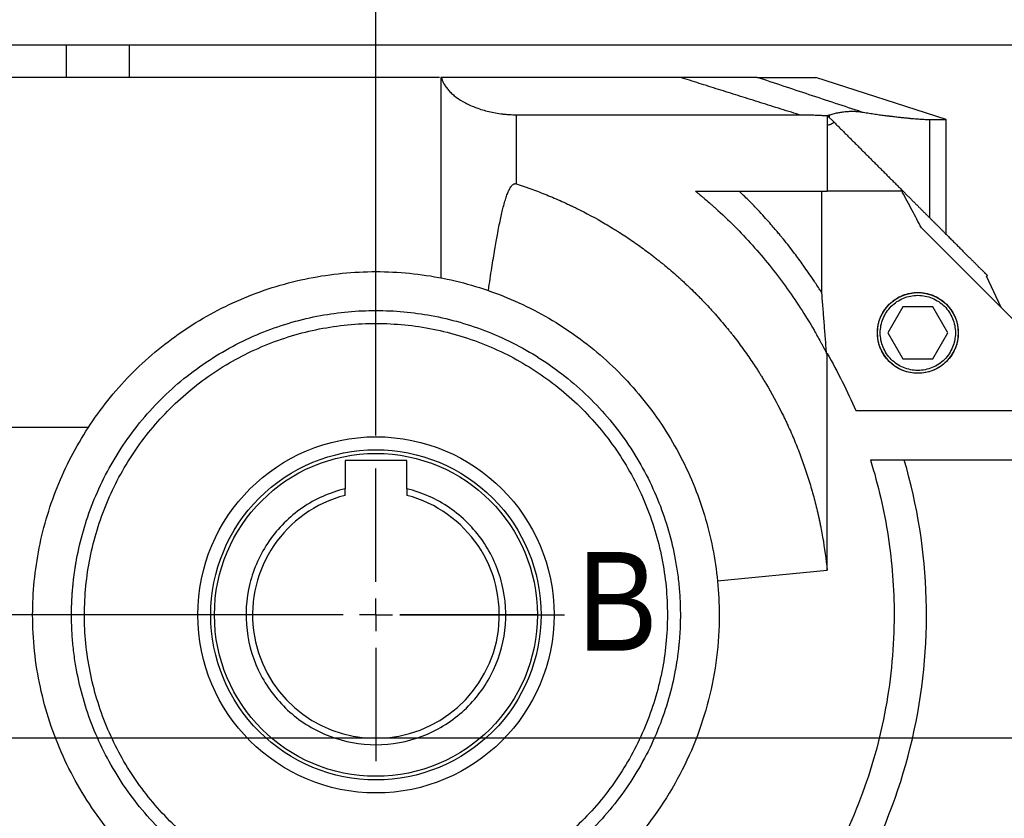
# Model space of a CAD drawing. Header units: inches. Extents: x 0 to 68, y 0 to 44.
# Tile 23 of 27: x 32.4 to 38.3, y 33 to 37.8. Entities that reach past the tile are written whole.
import ezdxf

# ---------------------------------------------------------------- set-up
doc = ezdxf.new("R2010")
doc.units = ezdxf.units.IN
doc.header["$LTSCALE"] = 4
doc.header["$MEASUREMENT"] = 0
doc.linetypes.add('SLD-Center', pattern=[0.75, 0.6, -0.05, 0.05, -0.05])
doc.linetypes.add('SLD-Solid', pattern=[0])
doc.layers.add('CENTER', color=40, linetype='SLD-Center')
doc.layers.add('DIMENSIONS', color=140, linetype='SLD-Solid', lineweight=25)
doc.layers.add('TEXT', color=140, linetype='SLD-Solid', lineweight=25)
doc.styles.add('SLDTEXTSTYLE0', font='GOTHIC.TTF', dxfattribs={"width": 0.913})
doc.styles.get("Standard").update_dxf_attribs({"font": 'GOTHIC.TTF'})
doc.dimstyles.new('SLDDIMSTYLE0', dxfattribs={"dimtxt": 0.6, "dimasz": 0.72, "dimexe": 0, "dimexo": 0.0625, "dimgap": 0.15, "dimtad": 0, "dimtih": 1, "dimtoh": 1, "dimrnd": 1e-09, "dimzin": 12, "dimdsep": 46, "dimtxsty": 'SLDTEXTSTYLE0', "dimsah": 1, "dimcen": 0.09, "dimadec": 0, "dimazin": 3, "dimtfac": 1, "dimtofl": 0, "dimtmove": 0, "dimatfit": 3, "dimfxl": 0, "dimfrac": 2, "dimtolj": 1, "dimtzin": 12, "dimarcsym": 0})
doc.dimstyles.new('SLDDIMSTYLE3', dxfattribs={"dimtxt": 0.6, "dimasz": 0.72, "dimexe": 0, "dimexo": 0.0625, "dimgap": 0.15, "dimtad": 0, "dimtih": 1, "dimtoh": 1, "dimrnd": 1e-09, "dimdsep": 46, "dimtxsty": 'SLDTEXTSTYLE0', "dimsah": 1, "dimcen": 0.09, "dimadec": 0, "dimazin": 2, "dimtfac": 1, "dimtmove": 0, "dimatfit": 0, "dimfxl": 0, "dimfrac": 2, "dimtolj": 1, "dimtzin": 12, "dimarcsym": 0})
doc.dimstyles.new('SLDDIMSTYLE5', dxfattribs={"dimtxt": 0.18, "dimasz": 0.72, "dimexe": 0, "dimexo": 0.0625, "dimgap": 0, "dimtad": 0, "dimtih": 1, "dimtoh": 1, "dimdec": 0, "dimrnd": 1e-09, "dimzin": 0, "dimdsep": 46, "dimtxsty": 'Standard', "dimblk1": 'NONE', "dimblk2": 'NONE', "dimsah": 1, "dimcen": 0.09, "dimadec": 0, "dimazin": 0, "dimtfac": 0.72, "dimtdec": 0, "dimtofl": 0, "dimtmove": 0, "dimatfit": 3, "dimldrblk": 'NONE', "dimfxl": 0, "dimfrac": 2, "dimtolj": 1, "dimtzin": 0, "dimarcsym": 0})

# ---------------------------------------------------------------- blocks, each defined once
blk = doc.blocks.new('_D_8')
at = {"layer": 'DIMENSIONS'}
for p, q in [((34.5171, 35.2988), (34.5171, 40.034)), ((44.8321, 38.1592), (44.8321, 40.034)), ((34.5171, 39.534), (37.968, 39.534)), ((38.6771, 39.5294), (38.4943, 39.5294)), ((38.4943, 39.5294), (38.4943, 38.5769)), ((40.6721, 39.5294), (40.8549, 39.5294)), ((40.8549, 39.5294), (40.8549, 38.5769)), ((44.8321, 39.534), (41.3812, 39.534)), ((38.4943, 38.5769), (38.6771, 38.5769)), ((40.8549, 38.5769), (40.6721, 38.5769))]:
    blk.add_line(p, q, dxfattribs=at)
for points in [[(34.5171, 39.534), (35.2371, 39.334), (35.2371, 39.734)], [(44.8321, 39.534), (44.1121, 39.734), (44.1121, 39.334)]]:
    blk.add_solid(points, dxfattribs=at)
at = {"layer": 'DIMENSIONS', "char_height": 0.6, "attachment_point": 1, "style": 'SLDTEXTSTYLE0'}
for s, insert in [('10.31', (38.6771, 40.4177)), ('262.0', (38.6771, 39.3433))]:
    blk.add_mtext(s, dxfattribs=dict(at, insert=insert))
blk = doc.blocks.new('_D_9')
at = {"layer": 'DIMENSIONS'}
for p, q in [((30.9738, 37.4803), (30.9738, 40.034)), ((31.9187, 37.6771), (31.9187, 40.034)), ((26.7334, 39.5294), (26.5505, 39.5294)), ((26.5505, 39.5294), (26.5505, 38.5769)), ((28.285, 39.5294), (28.4678, 39.5294)), ((28.4678, 39.5294), (28.4678, 38.5769)), ((30.9738, 39.534), (28.9941, 39.534)), ((31.9187, 39.534), (33.4187, 39.534)), ((26.5505, 38.5769), (26.7334, 38.5769)), ((28.4678, 38.5769), (28.285, 38.5769))]:
    blk.add_line(p, q, dxfattribs=at)
for points in [[(30.9738, 39.534), (30.2538, 39.734), (30.2538, 39.334)], [(31.9187, 39.534), (32.6387, 39.334), (32.6387, 39.734)]]:
    blk.add_solid(points, dxfattribs=at)
at = {"layer": 'DIMENSIONS', "char_height": 0.6, "attachment_point": 1, "style": 'SLDTEXTSTYLE0'}
for s, insert in [('0.94', (26.7334, 40.4177)), ('24.0', (26.7334, 39.3433))]:
    blk.add_mtext(s, dxfattribs=dict(at, insert=insert))
blk = doc.blocks.new('_D_10')
at = {"layer": 'DIMENSIONS'}
for p, q in [((25.8947, 36.2145), (25.7119, 36.2145)), ((25.7119, 36.2145), (25.7119, 35.262)), ((27.4464, 36.2145), (27.6292, 36.2145)), ((27.6292, 36.2145), (27.6292, 35.262)), ((28.399, 36.2191), (29.399, 36.2191)), ((29.399, 36.2191), (29.399, 34.2094)), ((25.7119, 35.262), (25.8947, 35.262)), ((27.6292, 35.262), (27.4464, 35.262)), ((33.4277, 34.2094), (28.899, 34.2094)), ((43.0809, 33.4592), (28.899, 33.4592)), ((29.399, 33.4592), (29.399, 31.9592))]:
    blk.add_line(p, q, dxfattribs=at)
for points in [[(29.399, 34.2094), (29.599, 34.9294), (29.199, 34.9294)], [(29.399, 33.4592), (29.199, 32.7392), (29.599, 32.7392)]]:
    blk.add_solid(points, dxfattribs=at)
at = {"layer": 'DIMENSIONS', "char_height": 0.6, "attachment_point": 1, "style": 'SLDTEXTSTYLE0'}
for s, insert in [('0.75', (25.8947, 37.1028)), ('19.1', (25.8947, 36.0284))]:
    blk.add_mtext(s, dxfattribs=dict(at, insert=insert))
blk = doc.blocks.new('_D_11')
at = {"layer": 'DIMENSIONS'}
for p, q in [((34.3171, 34.2094), (27.0092, 34.2094)), ((27.5092, 34.2094), (27.5092, 32.5324)), ((26.5117, 31.4489), (26.3289, 31.4489)), ((26.3289, 31.4489), (26.3289, 30.4964)), ((28.5067, 31.4489), (28.6895, 31.4489)), ((28.6895, 31.4489), (28.6895, 30.4964)), ((26.3289, 30.4964), (26.5117, 30.4964)), ((28.6895, 30.4964), (28.5067, 30.4964)), ((27.5092, 28.6976), (27.5092, 30.3745)), ((32.1518, 28.6976), (27.0092, 28.6976))]:
    blk.add_line(p, q, dxfattribs=at)
for points in [[(27.5092, 34.2094), (27.3092, 33.4894), (27.7092, 33.4894)], [(27.5092, 28.6976), (27.7092, 29.4176), (27.3092, 29.4176)]]:
    blk.add_solid(points, dxfattribs=at)
at = {"layer": 'DIMENSIONS', "char_height": 0.6, "attachment_point": 1, "style": 'SLDTEXTSTYLE0'}
for s, insert in [('5.51', (26.7334, 32.3372)), ('140.0', (26.5117, 31.2628))]:
    blk.add_mtext(s, dxfattribs=dict(at, insert=insert))
blk = doc.blocks.new('_D_17')
at = {"layer": 'DIMENSIONS'}
for p, q in [((30.9738, 37.4803), (30.9738, 42.8687)), ((44.8321, 38.1592), (44.8321, 42.8687)), ((30.9738, 42.3687), (36.1964, 42.3687)), ((36.9054, 42.3641), (36.7226, 42.3641)), ((36.7226, 42.3641), (36.7226, 41.4116)), ((38.9004, 42.3641), (39.0833, 42.3641)), ((39.0833, 42.3641), (39.0833, 41.4116)), ((44.8321, 42.3687), (39.6095, 42.3687)), ((36.7226, 41.4116), (36.9054, 41.4116)), ((39.0833, 41.4116), (38.9004, 41.4116))]:
    blk.add_line(p, q, dxfattribs=at)
for points in [[(30.9738, 42.3687), (31.6938, 42.1687), (31.6938, 42.5687)], [(44.8321, 42.3687), (44.1121, 42.5687), (44.1121, 42.1687)]]:
    blk.add_solid(points, dxfattribs=at)
at = {"layer": 'DIMENSIONS', "char_height": 0.6, "attachment_point": 1, "style": 'SLDTEXTSTYLE0'}
for s, insert in [('13.86', (36.9054, 43.2524)), ('352.0', (36.9054, 42.178))]:
    blk.add_mtext(s, dxfattribs=dict(at, insert=insert))
blk = doc.blocks.new('SW_CENTERMARKSYMBOL_4')
at = {"layer": 'CENTER', "color": 0}
for p, q in [((0, 0.2), (0, 0.8894)), ((0, 0), (0, 0.1)), ((-0.2, 0), (-0.8894, 0)), ((0, 0), (-0.1, 0)), ((0, 0), (0, -0.1)), ((0, 0), (0.1, 0)), ((0.2, 0), (0.8894, 0)), ((0, -0.2), (0, -0.8894))]:
    blk.add_line(p, q, dxfattribs=at)
blk = doc.blocks.new('_NONE')

msp = doc.modelspace()

# ---------------------------------------------------------------- linework, layer by layer
for p, q in [((32.0206, 37.674), (32.6371, 37.674)), ((32.5801, 37.674), (32.5801, 37.674)), ((32.6371, 37.4771), (32.6371, 37.674)), ((33.0183, 37.4771), (33.0183, 37.674)), ((33.0183, 37.674), (38.9334, 37.674)), ((34.9044, 37.4771), (32.2091, 37.4771)), ((34.9108, 37.4771), (34.9108, 36.2585)), ((37.983, 37.2213), (37.1912, 37.4771)), ((35.3705, 36.8299), (35.3705, 37.2498)), ((37.2596, 37.2443), (37.2596, 37.1863)), ((37.2596, 37.2443), (37.2624, 37.2436)), ((37.2624, 37.2436), (37.3021, 37.204)), ((37.2714, 37.2482), (37.2714, 37.2347)), ((37.2596, 37.1863), (37.2596, 36.785)), ((37.8814, 37.2213), (37.8814, 36.6247)), ((37.983, 36.5231), (37.983, 37.2213)), ((37.2277, 36.1656), (37.2277, 36.785)), ((37.721, 36.785), (37.716, 36.78)), ((38.9435, 35.4511), (37.8328, 36.5618)), ((38.2285, 36.2675), (38.2335, 36.2725)), ((38.3173, 36.0774), (38.2285, 36.2675)), ((37.72, 36.0811), (37.6291, 35.9236)), ((37.9019, 36.0811), (37.72, 36.0811)), ((37.9928, 35.9236), (37.9019, 36.0811)), ((37.6291, 35.9236), (37.72, 35.7661)), ((37.9019, 35.7661), (37.9928, 35.9236)), ((37.2562, 35.7996), (37.2563, 35.7983)), ((37.2596, 34.4815), (37.2596, 35.7983)), ((37.72, 35.7661), (37.9019, 35.7661)), ((37.4332, 35.4511), (38.9435, 35.4511)), ((31.9187, 35.3511), (32.7706, 35.3511)), ((34.7046, 35.1469), (34.3296, 35.1469)), ((34.3296, 35.1469), (34.3296, 34.9762)), ((34.7046, 34.9762), (34.7046, 35.1469)), ((38.924, 35.1498), (37.5231, 35.1498)), ((34.3296, 34.9356), (34.3296, 34.9762)), ((34.7046, 34.9762), (34.7046, 34.9356)), ((36.5935, 34.4154), (37.2596, 34.4815))]:
    msp.add_line(p, q)
for centre, radius in [((37.8109, 35.9236), 0.2453), ((34.5171, 34.2094), 1.0827)]:
    msp.add_circle(centre, radius)
msp.add_arc((34.5171, 34.2094), 0.75, 104.47751, 75.52249)
for points, knots in [([(32.6371, 37.674), (32.6382, 37.674), (32.6403, 37.674), (32.644, 37.674), (32.648, 37.674), (32.6524, 37.674), (32.6597, 37.674), (32.6708, 37.674), (32.6873, 37.674), (32.7063, 37.674), (32.7349, 37.674), (32.7761, 37.674), (32.8232, 37.674), (32.8632, 37.674), (32.8939, 37.674), (32.9252, 37.674), (32.9529, 37.674), (32.9772, 37.674), (32.9977, 37.674), (33.0114, 37.674), (33.0183, 37.674)], [0, 0, 0, 0, 0.0238329, 0.0476339, 0.0714265, 0.095234, 0.11908, 0.181074, 0.243108, 0.3068784, 0.3706884, 0.5000043, 0.6293201, 0.6930905, 0.7569005, 0.8188945, 0.8809285, 0.920628, 0.9602823, 1, 1, 1, 1]), ([(34.9148, 37.4771), (34.9154, 37.4748), (34.9166, 37.4701), (34.919, 37.4631), (34.9216, 37.4561), (34.9246, 37.4491), (34.928, 37.4421), (34.9343, 37.4306), (34.9448, 37.4146), (34.9615, 37.3945), (34.9816, 37.3749), (35.0125, 37.3498), (35.0589, 37.3207), (35.1149, 37.2959), (35.1643, 37.2794), (35.2034, 37.2689), (35.244, 37.2605), (35.279, 37.2554), (35.3071, 37.2525), (35.3284, 37.251), (35.3495, 37.25), (35.3635, 37.2499), (35.3705, 37.2498)], [0, 0, 0, 0, 0.0208007, 0.0415847, 0.0623668, 0.0831623, 0.1039864, 0.1248544, 0.187011, 0.2490113, 0.3119606, 0.3744785, 0.4987324, 0.6241371, 0.6867944, 0.7487095, 0.8117998, 0.8743073, 0.9058802, 0.9372834, 0.9686215, 1, 1, 1, 1]), ([(36.3664, 37.4771), (36.2482, 37.4771), (36.1293, 37.4771), (35.8899, 37.4771), (35.7695, 37.4771), (35.5272, 37.4771), (35.4051, 37.4771), (35.1603, 37.4771), (35.0377, 37.4771), (34.9148, 37.4771)], [0, 0, 0, 0, 0.25, 0.25, 0.5, 0.5, 0.75, 0.75, 1, 1, 1, 1]), ([(37.0897, 37.2498), (37.0686, 37.2564), (37.0267, 37.2695), (36.9641, 37.289), (36.9021, 37.3084), (36.8406, 37.3277), (36.7795, 37.3469), (36.719, 37.3659), (36.659, 37.3848), (36.5995, 37.4035), (36.5405, 37.4221), (36.482, 37.4406), (36.424, 37.4589), (36.3855, 37.471), (36.3664, 37.4771)], [0, 0, 0, 0, 0.086599, 0.172591, 0.257981, 0.342773, 0.426971, 0.510577, 0.593595, 0.676028, 0.757881, 0.839164, 0.919873, 1, 1, 1, 1]), ([(36.8347, 37.4771), (36.8336, 37.4771), (36.8313, 37.4771), (36.8274, 37.4771), (36.8231, 37.4771), (36.8184, 37.4771), (36.8133, 37.4771), (36.8077, 37.4771), (36.8017, 37.4771), (36.7953, 37.4771), (36.7885, 37.4771), (36.7812, 37.4771), (36.7735, 37.4771), (36.7654, 37.4771), (36.7568, 37.4771), (36.7478, 37.4771), (36.7384, 37.4771), (36.7286, 37.4771), (36.7183, 37.4771), (36.7075, 37.4771), (36.6964, 37.4771), (36.6847, 37.4771), (36.6727, 37.4771), (36.6602, 37.4771), (36.6424, 37.4771), (36.6188, 37.4771), (36.5884, 37.4771), (36.5562, 37.4771), (36.522, 37.4771), (36.4859, 37.4771), (36.4479, 37.4771), (36.4079, 37.4771), (36.3804, 37.4771), (36.3664, 37.4771)], [0, 0, 0, 0, 0.019766, 0.039585, 0.059478, 0.079469, 0.099577, 0.119823, 0.14023, 0.160817, 0.181605, 0.202613, 0.223861, 0.245367, 0.267151, 0.289229, 0.311619, 0.334338, 0.357402, 0.380827, 0.404627, 0.428817, 0.453411, 0.478422, 0.503864, 0.558288, 0.614706, 0.673215, 0.733904, 0.796855, 0.862142, 0.929836, 1, 1, 1, 1]), ([(37.4702, 37.2662), (37.4169, 37.2838), (37.3636, 37.3013), (37.2572, 37.3364), (37.2042, 37.354), (37.0452, 37.4067), (36.9397, 37.4419), (36.8347, 37.4771)], [0, 0, 0, 0, 0.25, 0.25, 0.5, 0.5, 1, 1, 1, 1]), ([(36.8347, 37.4771), (36.8541, 37.4771), (36.8848, 37.4771), (36.9234, 37.4771), (36.9479, 37.4771), (36.9661, 37.4771), (36.984, 37.4771), (37.0135, 37.4771), (37.0685, 37.4771), (37.1221, 37.4771), (37.1597, 37.4771), (37.1786, 37.4771), (37.187, 37.4771), (37.1912, 37.4771)], [0, 0, 0, 0, 0.125003, 0.198554, 0.250007, 0.286143, 0.321437, 0.37501, 0.500011, 0.749995, 0.874996, 0.937498, 1, 1, 1, 1]), ([(35.3705, 37.2498), (35.5179, 37.2498), (35.6647, 37.2498), (35.956, 37.2498), (36.1006, 37.2498), (36.3878, 37.2498), (36.5304, 37.2498), (36.8124, 37.2498), (36.9519, 37.2498), (37.0897, 37.2498)], [0, 0, 0, 0, 0.25, 0.25, 0.5, 0.5, 0.75, 0.75, 1, 1, 1, 1]), ([(37.0897, 37.2498), (37.0987, 37.2498), (37.1169, 37.2497), (37.1445, 37.2493), (37.1726, 37.2485), (37.2012, 37.2475), (37.2302, 37.2461), (37.2497, 37.2449), (37.2596, 37.2443)], [0, 0, 0, 0, 0.158852, 0.320715, 0.48579, 0.65405, 0.825465, 1, 1, 1, 1]), ([(37.2714, 37.2482), (37.2756, 37.2495), (37.2841, 37.2521), (37.2971, 37.2556), (37.3104, 37.2589), (37.328, 37.2627), (37.3452, 37.2657), (37.362, 37.268), (37.3802, 37.2699), (37.4027, 37.2711), (37.4283, 37.2708), (37.4504, 37.2692), (37.4639, 37.2672), (37.4702, 37.2662)], [0, 0, 0, 0, 0.059377, 0.12095, 0.184702, 0.250615, 0.375384, 0.437723, 0.500008, 0.647487, 0.77993, 0.897405, 1, 1, 1, 1]), ([(37.4702, 37.2662), (37.4764, 37.2652), (37.4887, 37.2632), (37.5068, 37.2604), (37.5246, 37.2576), (37.5421, 37.255), (37.5592, 37.2525), (37.576, 37.2501), (37.5925, 37.2479), (37.6082, 37.2458), (37.622, 37.244), (37.6322, 37.2428), (37.6426, 37.2415), (37.6544, 37.2401), (37.674, 37.2377), (37.6973, 37.235), (37.723, 37.2323), (37.7462, 37.2299), (37.7675, 37.2278), (37.7876, 37.2261), (37.8064, 37.2246), (37.8239, 37.2234), (37.8403, 37.2224), (37.8553, 37.2218), (37.8691, 37.2213), (37.8773, 37.2213), (37.8814, 37.2213)], [0, 0, 0, 0, 0.031003, 0.062012, 0.093021, 0.124085, 0.155267, 0.186428, 0.217623, 0.248885, 0.278228, 0.299371, 0.311012, 0.341953, 0.373161, 0.436092, 0.497638, 0.553449, 0.609207, 0.664982, 0.720794, 0.776607, 0.832429, 0.888267, 0.944126, 1, 1, 1, 1]), ([(37.3021, 37.204), (37.2966, 37.1985), (37.2899, 37.194), (37.2752, 37.1879), (37.2672, 37.1863), (37.2596, 37.1863)], [0, 0, 0, 0, 0.5, 0.5, 1, 1, 1, 1]), ([(37.3021, 37.204), (37.3096, 37.1965), (37.3245, 37.1815), (37.347, 37.1591), (37.3693, 37.1367), (37.3917, 37.1144), (37.4139, 37.0921), (37.4362, 37.0699), (37.4584, 37.0477), (37.4805, 37.0255), (37.5026, 37.0034), (37.5247, 36.9814), (37.5467, 36.9594), (37.5686, 36.9374), (37.5905, 36.9155), (37.6124, 36.8936), (37.6342, 36.8718), (37.656, 36.85), (37.6777, 36.8283), (37.6994, 36.8066), (37.7138, 36.7922), (37.721, 36.785)], [0, 0, 0, 0, 0.053041, 0.105989, 0.158851, 0.211636, 0.264353, 0.317009, 0.369615, 0.422177, 0.474706, 0.527208, 0.579694, 0.632171, 0.684649, 0.737135, 0.789639, 0.842168, 0.894733, 0.94734, 1, 1, 1, 1]), ([(37.8814, 37.2213), (37.9028, 37.2213), (37.922, 37.2213), (37.9432, 37.2213), (37.9472, 37.2213), (37.9552, 37.2213), (37.959, 37.2213), (37.9663, 37.2213), (37.9716, 37.2213), (37.9766, 37.2213), (37.9799, 37.2213), (37.9815, 37.2213), (37.983, 37.2213)], [0, 0, 0, 0, 0.5, 0.5, 0.625, 0.625, 0.75, 0.75, 0.875, 0.9375, 0.9375, 1, 1, 1, 1]), ([(35.2003, 36.181), (35.2039, 36.2049), (35.2108, 36.2508), (35.221, 36.3165), (35.2306, 36.3761), (35.2394, 36.4296), (35.2475, 36.4771), (35.2558, 36.5231), (35.2644, 36.568), (35.2734, 36.6123), (35.2823, 36.652), (35.2913, 36.6891), (35.3006, 36.7232), (35.3104, 36.7541), (35.3201, 36.7796), (35.3289, 36.7983), (35.3368, 36.8112), (35.3433, 36.8197), (35.35, 36.8259), (35.3568, 36.8298), (35.3638, 36.8314), (35.3683, 36.8304), (35.3705, 36.8299)], [0, 0, 0, 0, 0.105481, 0.202074, 0.289782, 0.368605, 0.438546, 0.499608, 0.571976, 0.63769, 0.696764, 0.749219, 0.803831, 0.850824, 0.89031, 0.922479, 0.940669, 0.95611, 0.969107, 0.980168, 0.990103, 1, 1, 1, 1]), ([(35.3705, 36.8299), (35.3865, 36.8246), (35.4026, 36.8192), (35.4226, 36.8123), (35.4265, 36.8109), (35.4339, 36.8083), (35.4376, 36.807), (35.4489, 36.803), (35.4867, 36.7894), (35.5248, 36.7747), (35.586, 36.7498), (35.6168, 36.7366), (35.6631, 36.7158), (35.6825, 36.7069), (35.7018, 36.6977), (35.7077, 36.6949), (35.7096, 36.6939), (35.7134, 36.6921), (35.7152, 36.6913), (35.7204, 36.6887), (35.7237, 36.6871), (35.7307, 36.6837), (35.7906, 36.6543), (35.8523, 36.6213), (35.9262, 36.5779), (35.9485, 36.5645), (35.9728, 36.5495), (35.9822, 36.5436), (35.9859, 36.5413), (35.9877, 36.5402), (35.9908, 36.5382), (35.9924, 36.5372), (35.9957, 36.5351), (36.024, 36.5171), (36.0529, 36.4979), (36.0877, 36.474), (36.0982, 36.4667), (36.1088, 36.4592), (36.1132, 36.4561), (36.1141, 36.4554), (36.1158, 36.4542), (36.1166, 36.4537), (36.1188, 36.4521), (36.1202, 36.4511), (36.1341, 36.4411), (36.1468, 36.4319), (36.1726, 36.4127), (36.1858, 36.4028), (36.206, 36.3872), (36.2161, 36.3793), (36.2282, 36.3698), (36.2342, 36.365), (36.2368, 36.3629), (36.2386, 36.3615), (36.2392, 36.361), (36.2409, 36.3596), (36.2423, 36.3585), (36.245, 36.3564), (36.249, 36.3531), (36.2587, 36.3453), (36.2673, 36.3382), (36.2852, 36.3235), (36.2977, 36.3129), (36.3241, 36.2903), (36.3387, 36.2775), (36.3543, 36.2636), (36.3554, 36.2626), (36.3559, 36.2622), (36.3561, 36.262), (36.3566, 36.2616), (36.3565, 36.2616), (36.3567, 36.2615), (36.3569, 36.2613), (36.3572, 36.261), (36.3577, 36.2606), (36.3596, 36.2588), (36.3619, 36.2568), (36.3683, 36.251), (36.3738, 36.246), (36.3872, 36.2338), (36.397, 36.2246), (36.4087, 36.2136), (36.4123, 36.2102), (36.4136, 36.209), (36.4155, 36.2072), (36.4162, 36.2065), (36.4179, 36.2049), (36.4188, 36.204), (36.4206, 36.2023), (36.4232, 36.1998), (36.4258, 36.1974), (36.4409, 36.1828), (36.4525, 36.1715), (36.4635, 36.1605), (36.4653, 36.1587), (36.4673, 36.1566), (36.4682, 36.1558), (36.4687, 36.1552), (36.469, 36.1549), (36.4701, 36.1538), (36.4711, 36.1529), (36.4729, 36.151), (36.4737, 36.1502), (36.4762, 36.1477), (36.4844, 36.1394), (36.5051, 36.1181), (36.5228, 36.0996), (36.5449, 36.0757), (36.558, 36.0615), (36.5713, 36.0466), (36.5748, 36.0426), (36.5772, 36.04), (36.5787, 36.0383), (36.5834, 36.033), (36.5862, 36.0298), (36.592, 36.0232), (36.6178, 35.9936), (36.6416, 35.9651), (36.6662, 35.9346), (36.671, 35.9286), (36.6764, 35.9219), (36.677, 35.9212), (36.6783, 35.9195), (36.679, 35.9186), (36.6811, 35.9159), (36.6826, 35.914), (36.6867, 35.9088), (36.7004, 35.8912), (36.7137, 35.8738), (36.7447, 35.8323), (36.7643, 35.805), (36.8015, 35.7514), (36.8235, 35.7183), (36.846, 35.6829), (36.852, 35.6733), (36.855, 35.6686), (36.856, 35.667), (36.8582, 35.6634), (36.8595, 35.6614), (36.863, 35.6557), (36.8653, 35.6521), (36.8698, 35.6446), (36.8766, 35.6335), (36.8832, 35.6224), (36.9226, 35.556), (36.9543, 35.4976), (36.9901, 35.4259), (36.997, 35.4116), (37.0055, 35.3939), (37.0072, 35.3904), (37.0109, 35.3825), (37.0128, 35.3784), (37.0183, 35.3666), (37.0219, 35.3588), (37.0397, 35.3197), (37.0532, 35.2886), (37.0787, 35.2264), (37.0908, 35.1955), (37.1079, 35.1493), (37.1148, 35.1301), (37.1214, 35.1109), (37.124, 35.1033), (37.1253, 35.0995), (37.1293, 35.0878), (37.1321, 35.0795), (37.1375, 35.0631), (37.1401, 35.055), (37.1452, 35.0389), (37.1528, 35.0147), (37.1601, 34.9905), (37.174, 34.9422), (37.1827, 34.91), (37.1947, 34.8619), (37.2005, 34.8379), (37.2059, 34.8139), (37.2086, 34.802), (37.2094, 34.798), (37.2112, 34.79), (37.2121, 34.7858), (37.2147, 34.7733), (37.2165, 34.7647), (37.2199, 34.748), (37.2248, 34.723), (37.2294, 34.6979), (37.2439, 34.6145), (37.253, 34.5479), (37.2596, 34.4815)], [0, 0, 0, 0, 0.015625, 0.015625, 0.019531, 0.019531, 0.023438, 0.023438, 0.03125, 0.0625, 0.0625, 0.09375, 0.09375, 0.109375, 0.113281, 0.113281, 0.115234, 0.115234, 0.117188, 0.117188, 0.121094, 0.121094, 0.125, 0.1875, 0.1875, 0.203125, 0.210938, 0.212891, 0.212891, 0.214844, 0.214844, 0.216797, 0.216797, 0.21875, 0.25, 0.25, 0.257813, 0.261719, 0.261719, 0.262695, 0.262695, 0.263672, 0.263672, 0.265625, 0.265625, 0.28125, 0.28125, 0.296875, 0.296875, 0.304688, 0.308594, 0.310547, 0.311523, 0.311523, 0.3125, 0.3125, 0.314453, 0.314453, 0.316406, 0.320313, 0.328125, 0.328125, 0.34375, 0.34375, 0.359375, 0.360352, 0.360596, 0.360596, 0.36084, 0.36084, 0.361328, 0.361328, 0.361816, 0.361816, 0.362305, 0.363281, 0.367188, 0.367188, 0.375, 0.375, 0.382813, 0.384766, 0.384766, 0.385742, 0.385742, 0.386719, 0.386719, 0.387695, 0.387695, 0.388672, 0.390625, 0.390625, 0.40625, 0.40625, 0.408203, 0.40918, 0.409668, 0.409668, 0.410156, 0.410156, 0.411133, 0.411133, 0.412109, 0.412109, 0.414063, 0.421875, 0.4375, 0.4375, 0.453125, 0.457031, 0.458984, 0.458984, 0.460938, 0.460938, 0.464844, 0.464844, 0.46875, 0.5, 0.5, 0.507813, 0.507813, 0.508789, 0.508789, 0.509766, 0.509766, 0.511719, 0.511719, 0.515625, 0.53125, 0.53125, 0.5625, 0.5625, 0.59375, 0.601563, 0.605469, 0.605469, 0.607422, 0.607422, 0.609375, 0.609375, 0.613281, 0.613281, 0.617188, 0.625, 0.625, 0.6875, 0.6875, 0.703125, 0.703125, 0.707031, 0.707031, 0.710938, 0.710938, 0.71875, 0.71875, 0.75, 0.75, 0.78125, 0.78125, 0.796875, 0.800781, 0.800781, 0.804688, 0.804688, 0.8125, 0.8125, 0.820313, 0.820313, 0.828125, 0.84375, 0.84375, 0.875, 0.875, 0.890625, 0.898438, 0.898438, 0.902344, 0.902344, 0.90625, 0.90625, 0.914063, 0.914063, 0.921875, 0.9375, 0.9375, 1, 1, 1, 1]), ([(36.4597, 36.785), (36.4777, 36.785), (36.5138, 36.785), (36.5677, 36.785), (36.6215, 36.785), (36.6752, 36.785), (36.7288, 36.785), (36.7824, 36.785), (36.8358, 36.785), (36.8891, 36.785), (36.9423, 36.785), (36.9955, 36.785), (37.0485, 36.785), (37.1014, 36.785), (37.1542, 36.785), (37.207, 36.785), (37.242, 36.785), (37.2596, 36.785)], [0, 0, 0, 0, 0.066331, 0.132696, 0.199098, 0.265539, 0.332024, 0.398556, 0.465138, 0.531774, 0.598466, 0.665219, 0.732035, 0.798918, 0.865871, 0.932897, 1, 1, 1, 1]), ([(36.4597, 36.785), (36.4666, 36.7795), (36.4725, 36.7746), (36.4802, 36.7683), (36.4826, 36.7663), (36.4858, 36.7637), (36.4868, 36.7629), (36.4883, 36.7617), (36.4887, 36.7613), (36.4894, 36.7607), (36.4897, 36.7605), (36.49, 36.7602), (36.4901, 36.7602), (36.4903, 36.76), (36.4904, 36.7599), (36.4954, 36.7558), (36.5003, 36.7516), (36.5079, 36.7452), (36.5105, 36.7431), (36.5144, 36.7398), (36.5157, 36.7386), (36.5183, 36.7364), (36.5197, 36.7352), (36.5312, 36.7255), (36.5412, 36.7168), (36.5562, 36.7036), (36.5612, 36.6992), (36.571, 36.6905), (36.5759, 36.6861), (36.6203, 36.6461), (36.6587, 36.6096), (36.7713, 36.4968), (36.8422, 36.4177), (36.9424, 36.2935), (36.9746, 36.2512), (37.0371, 36.165), (37.0673, 36.1209), (37.1253, 36.0313), (37.1532, 35.9858), (37.1934, 35.9162), (37.2064, 35.8929), (37.2225, 35.8635), (37.2257, 35.8576), (37.2304, 35.8488), (37.232, 35.8458), (37.2343, 35.8414), (37.2351, 35.8399), (37.2363, 35.8377), (37.2367, 35.837), (37.2373, 35.8358), (37.2375, 35.8355), (37.2379, 35.8347), (37.2381, 35.8343), (37.2435, 35.8241), (37.2495, 35.8126), (37.2562, 35.7996)], [0, 0, 0, 0, 0.015625, 0.015625, 0.0234375, 0.0234375, 0.0273438, 0.0273438, 0.0292969, 0.0292969, 0.0302734, 0.0302734, 0.0307617, 0.0307617, 0.03125, 0.03125, 0.046875, 0.046875, 0.0546875, 0.0546875, 0.0585938, 0.0585938, 0.0625, 0.0625, 0.09375, 0.09375, 0.109375, 0.109375, 0.125, 0.125, 0.25, 0.25, 0.5, 0.5, 0.625, 0.625, 0.75, 0.75, 0.875, 0.875, 0.9375, 0.9375, 0.953125, 0.953125, 0.9609375, 0.9609375, 0.9648438, 0.9648438, 0.9667969, 0.9667969, 0.9677734, 0.9677734, 0.96875, 0.96875, 0.9990208, 0.9990208, 0.9990208, 0.9990208]), ([(37.2277, 36.1656), (37.2236, 36.1722), (37.2073, 36.1979), (37.1702, 36.2548), (37.1193, 36.3287), (37.058, 36.4124), (37.0147, 36.4677), (36.9848, 36.5044), (36.9721, 36.5199), (36.9541, 36.5414), (36.9306, 36.5689), (36.9015, 36.6021), (36.8665, 36.6409), (36.8253, 36.6849), (36.7777, 36.7338), (36.7431, 36.7673), (36.7249, 36.785)], [0, 0, 0, 0, 0.028862, 0.113611, 0.254141, 0.364629, 0.502371, 0.517296, 0.542319, 0.577439, 0.622656, 0.677972, 0.74338, 0.818858, 0.904417, 1, 1, 1, 1]), ([(37.721, 36.785), (37.7107, 36.785), (37.6904, 36.785), (37.6602, 36.785), (37.6306, 36.785), (37.6017, 36.785), (37.5733, 36.785), (37.5455, 36.785), (37.5182, 36.785), (37.4806, 36.785), (37.4331, 36.785), (37.3752, 36.785), (37.3174, 36.785), (37.2787, 36.785), (37.2594, 36.785)], [0, 0, 0, 0, 0.0675561, 0.1335017, 0.1979097, 0.2608604, 0.3224426, 0.3827542, 0.4419033, 0.5000086, 0.6264849, 0.7497528, 0.8754046, 1, 1, 1, 1]), ([(37.8328, 36.5618), (37.8141, 36.5969), (37.7753, 36.6697), (37.7363, 36.7424), (37.716, 36.78)], [0, 0, 0, 0, 0.48162, 1, 1, 1, 1]), ([(37.721, 36.785), (37.7263, 36.7797), (37.7369, 36.7692), (37.7524, 36.7536), (37.7678, 36.7383), (37.7828, 36.7232), (37.7977, 36.7084), (37.8123, 36.6938), (37.8266, 36.6794), (37.8407, 36.6653), (37.8546, 36.6515), (37.8682, 36.6378), (37.8816, 36.6245), (37.8947, 36.6113), (37.9076, 36.5985), (37.9202, 36.5858), (37.9326, 36.5734), (37.9447, 36.5613), (37.9566, 36.5494), (37.9683, 36.5377), (37.9797, 36.5263), (37.9909, 36.5152), (38.0018, 36.5043), (38.0125, 36.4936), (38.0229, 36.4831), (38.0331, 36.473), (38.043, 36.463), (38.0527, 36.4533), (38.0622, 36.4439), (38.0714, 36.4347), (38.0803, 36.4257), (38.089, 36.417), (38.0975, 36.4085), (38.1057, 36.4003), (38.1137, 36.3923), (38.1214, 36.3846), (38.1289, 36.3771), (38.1362, 36.3699), (38.1432, 36.3629), (38.1499, 36.3561), (38.1564, 36.3496), (38.1627, 36.3433), (38.1687, 36.3373), (38.1745, 36.3315), (38.18, 36.326), (38.1853, 36.3207), (38.1903, 36.3157), (38.1951, 36.3109), (38.1997, 36.3063), (38.204, 36.302), (38.2081, 36.298), (38.2119, 36.2942), (38.2154, 36.2906), (38.2188, 36.2873), (38.2218, 36.2842), (38.2247, 36.2814), (38.2273, 36.2788), (38.2296, 36.2764), (38.2317, 36.2743), (38.2329, 36.2731), (38.2335, 36.2725)], [0, 0, 0, 0, 0.017412, 0.034789, 0.052133, 0.069445, 0.086727, 0.10398, 0.121205, 0.138405, 0.15558, 0.172733, 0.189865, 0.206977, 0.224071, 0.241148, 0.258211, 0.27526, 0.292297, 0.309324, 0.326343, 0.343354, 0.36036, 0.377361, 0.394361, 0.41136, 0.428359, 0.445361, 0.462367, 0.479379, 0.496397, 0.513425, 0.530462, 0.547512, 0.564575, 0.581653, 0.598748, 0.61586, 0.632993, 0.650147, 0.667323, 0.684524, 0.701751, 0.719005, 0.736287, 0.753601, 0.770946, 0.788324, 0.805738, 0.823187, 0.840675, 0.858202, 0.875769, 0.893379, 0.911032, 0.92873, 0.946474, 0.964267, 0.982108, 1, 1, 1, 1]), ([(32.4305, 34.2094), (32.4305, 34.346), (32.444, 34.4825), (32.4972, 34.7504), (32.5371, 34.8817), (32.6416, 35.1341), (32.7063, 35.2551), (32.858, 35.4822), (32.9451, 35.5883), (33.1382, 35.7814), (33.2443, 35.8685), (33.4714, 36.0202), (33.5924, 36.0849), (33.8448, 36.1894), (33.9761, 36.2293), (34.244, 36.2826), (34.3806, 36.296), (34.6537, 36.296), (34.7903, 36.2826), (35.0581, 36.2293), (35.1895, 36.1894), (35.4418, 36.0849), (35.5628, 36.0202), (35.7899, 35.8685), (35.896, 35.7814), (36.0891, 35.5883), (36.1762, 35.4822), (36.3279, 35.2551), (36.3926, 35.1341), (36.4972, 34.8817), (36.537, 34.7504), (36.5903, 34.4825), (36.6037, 34.346), (36.6037, 34.2094)], [0, 0, 0, 0, 0.0625, 0.0625, 0.125, 0.125, 0.1875, 0.1875, 0.25, 0.25, 0.3125, 0.3125, 0.375, 0.375, 0.4375, 0.4375, 0.5, 0.5, 0.5625, 0.5625, 0.625, 0.625, 0.6875, 0.6875, 0.75, 0.75, 0.8125, 0.8125, 0.875, 0.875, 0.9375, 0.9375, 1, 1, 1, 1]), ([(37.2563, 35.7983), (37.2551, 35.814), (37.2527, 35.8454), (37.2479, 35.9075), (37.2419, 35.9839), (37.2348, 36.075), (37.2301, 36.1353), (37.2277, 36.1656)], [0, 0, 0, 0, 0.128257, 0.255584, 0.507445, 0.75182, 1, 1, 1, 1]), ([(37.5651, 35.9236), (37.5652, 35.9266), (37.5652, 35.9326), (37.5657, 35.9416), (37.5665, 35.9505), (37.5677, 35.9594), (37.57, 35.9732), (37.5743, 35.9916), (37.5821, 36.0145), (37.5923, 36.0368), (37.6092, 36.0658), (37.6359, 36.0986), (37.6752, 36.1306), (37.7192, 36.1534), (37.7651, 36.1666), (37.8109, 36.1708), (37.8568, 36.1666), (37.9026, 36.1534), (37.9467, 36.1306), (37.986, 36.0986), (38.0127, 36.0658), (38.0296, 36.0369), (38.0397, 36.0145), (38.0476, 35.9916), (38.0524, 35.9712), (38.0551, 35.9535), (38.0565, 35.9386), (38.0567, 35.9286), (38.0567, 35.9236)], [0, 0, 0, 0, 0.011673, 0.023325, 0.034971, 0.046628, 0.058309, 0.089192, 0.120101, 0.152272, 0.184469, 0.250118, 0.315768, 0.380053, 0.441772, 0.500003, 0.558234, 0.619953, 0.684238, 0.749887, 0.815537, 0.847707, 0.879904, 0.910787, 0.941696, 0.961137, 0.980547, 1, 1, 1, 1]), ([(37.5826, 35.9236), (37.5826, 35.9535), (37.5885, 35.9833), (37.6114, 36.0386), (37.6283, 36.0639), (37.6706, 36.1062), (37.6959, 36.1231), (37.7512, 36.146), (37.781, 36.1519), (37.8408, 36.1519), (37.8707, 36.146), (37.9259, 36.1231), (37.9513, 36.1062), (37.9935, 36.0639), (38.0105, 36.0386), (38.0333, 35.9833), (38.0393, 35.9535), (38.0393, 35.9236)], [0, 0, 0, 0, 0.125, 0.125, 0.25, 0.25, 0.375, 0.375, 0.5, 0.5, 0.625, 0.625, 0.75, 0.75, 0.875, 0.875, 1, 1, 1, 1]), ([(32.6667, 34.2094), (32.6668, 34.2188), (32.6668, 34.2377), (32.6675, 34.2659), (32.6686, 34.2941), (32.6701, 34.3222), (32.672, 34.3504), (32.6744, 34.3785), (32.6772, 34.4065), (32.6804, 34.4345), (32.684, 34.4625), (32.6881, 34.4904), (32.6926, 34.5183), (32.7063, 34.5957), (32.7359, 34.7215), (32.7948, 34.8939), (32.8713, 35.062), (32.9664, 35.2248), (33.0783, 35.3782), (33.2064, 35.5201), (33.3483, 35.6482), (33.5017, 35.7601), (33.6645, 35.8552), (33.8326, 35.9317), (34.005, 35.9906), (34.1766, 36.0309), (34.3478, 36.0546), (34.5171, 36.0623), (34.6864, 36.0546), (34.8576, 36.031), (35.0292, 35.9906), (35.2017, 35.9317), (35.3698, 35.8552), (35.5325, 35.7601), (35.6859, 35.6482), (35.8278, 35.5201), (35.9559, 35.3782), (36.0678, 35.2248), (36.163, 35.062), (36.2395, 34.8939), (36.2983, 34.7215), (36.3294, 34.5892), (36.345, 34.4984), (36.352, 34.4505), (36.3576, 34.4025), (36.3621, 34.3544), (36.3652, 34.3062), (36.3671, 34.2578), (36.3674, 34.2255), (36.3675, 34.2094)], [0, 0, 0, 0, 0.004866, 0.009726, 0.014581, 0.019433, 0.024283, 0.029132, 0.033981, 0.038831, 0.043683, 0.048539, 0.0534, 0.058266, 0.089136, 0.120009, 0.152165, 0.184325, 0.217166, 0.25001, 0.282851, 0.315695, 0.347852, 0.380012, 0.410881, 0.441755, 0.470876, 0.500001, 0.529122, 0.558247, 0.589116, 0.61999, 0.652146, 0.684306, 0.717147, 0.749991, 0.782832, 0.815676, 0.847832, 0.879992, 0.910862, 0.941735, 0.950073, 0.958396, 0.966711, 0.975023, 0.983338, 0.991662, 1, 1, 1, 1]), ([(33.1766, 35.3677), (33.2524, 35.4555), (33.3369, 35.5357), (33.5198, 35.6783), (33.6183, 35.7405), (33.8255, 35.8446), (33.9343, 35.8864), (34.1578, 35.9481), (34.2726, 35.9679), (34.5039, 35.9848), (34.6204, 35.9818), (34.8506, 35.9532), (34.9642, 35.9276), (35.1844, 35.8547), (35.2908, 35.8074), (35.4925, 35.6929), (35.5877, 35.6257), (35.7632, 35.4741), (35.8435, 35.3896), (35.986, 35.2067), (36.0482, 35.1082), (36.1523, 34.901), (36.1942, 34.7922), (36.2558, 34.5687), (36.2757, 34.4539), (36.2925, 34.2226), (36.2896, 34.1061), (36.261, 33.876), (36.2353, 33.7623), (36.1624, 33.5422), (36.1151, 33.4357), (36.0006, 33.234), (35.9335, 33.1388), (35.8576, 33.0511)], [0, 0, 0, 0, 0.0625, 0.0625, 0.125, 0.125, 0.1875, 0.1875, 0.25, 0.25, 0.3125, 0.3125, 0.375, 0.375, 0.4375, 0.4375, 0.5, 0.5, 0.5625, 0.5625, 0.625, 0.625, 0.6875, 0.6875, 0.75, 0.75, 0.8125, 0.8125, 0.875, 0.875, 0.9375, 0.9375, 1, 1, 1, 1]), ([(38.0567, 35.9236), (38.0567, 35.9206), (38.0567, 35.9146), (38.0561, 35.9056), (38.0553, 35.8966), (38.0542, 35.8877), (38.0519, 35.874), (38.0476, 35.8555), (38.0397, 35.8326), (38.0296, 35.8103), (38.0127, 35.7814), (37.986, 35.7485), (37.9467, 35.7166), (37.9026, 35.6938), (37.8568, 35.6806), (37.8109, 35.6764), (37.7651, 35.6806), (37.7192, 35.6938), (37.6752, 35.7166), (37.6359, 35.7485), (37.6092, 35.7814), (37.5923, 35.8103), (37.5821, 35.8326), (37.5743, 35.8555), (37.5695, 35.8759), (37.5668, 35.8936), (37.5654, 35.9086), (37.5652, 35.9186), (37.5651, 35.9236)], [0, 0, 0, 0, 0.011673, 0.023325, 0.034971, 0.046628, 0.058309, 0.089192, 0.120101, 0.152272, 0.184469, 0.250118, 0.315768, 0.380053, 0.441772, 0.500003, 0.558234, 0.619953, 0.684238, 0.749887, 0.815537, 0.847707, 0.879904, 0.910787, 0.941696, 0.961137, 0.980547, 1, 1, 1, 1]), ([(38.0393, 35.9236), (38.0393, 35.8937), (38.0333, 35.8638), (38.0105, 35.8086), (37.9935, 35.7832), (37.9513, 35.741), (37.9259, 35.7241), (37.8707, 35.7012), (37.8408, 35.6952), (37.781, 35.6952), (37.7512, 35.7012), (37.6959, 35.7241), (37.6706, 35.741), (37.6283, 35.7832), (37.6114, 35.8086), (37.5885, 35.8638), (37.5826, 35.8937), (37.5826, 35.9236)], [0, 0, 0, 0, 0.125, 0.125, 0.25, 0.25, 0.375, 0.375, 0.5, 0.5, 0.625, 0.625, 0.75, 0.75, 0.875, 0.875, 1, 1, 1, 1]), ([(35.8576, 33.0511), (35.7818, 32.9633), (35.6974, 32.883), (35.5144, 32.7405), (35.4159, 32.6783), (35.2087, 32.5742), (35.1, 32.5323), (34.8764, 32.4707), (34.7616, 32.4509), (34.5303, 32.434), (34.4138, 32.437), (34.1837, 32.4655), (34.07, 32.4912), (33.8499, 32.5641), (33.7434, 32.6114), (33.5417, 32.7259), (33.4465, 32.7931), (33.271, 32.9447), (33.1908, 33.0291), (33.0483, 33.2121), (32.986, 33.3106), (32.8819, 33.5178), (32.8401, 33.6265), (32.7784, 33.8501), (32.7586, 33.9649), (32.7417, 34.1962), (32.7447, 34.3127), (32.7733, 34.5428), (32.7989, 34.6565), (32.8718, 34.8766), (32.9191, 34.9831), (33.0336, 35.1848), (33.1008, 35.28), (33.1766, 35.3677)], [0, 0, 0, 0, 0.0625, 0.0625, 0.125, 0.125, 0.1875, 0.1875, 0.25, 0.25, 0.3125, 0.3125, 0.375, 0.375, 0.4375, 0.4375, 0.5, 0.5, 0.5625, 0.5625, 0.625, 0.625, 0.6875, 0.6875, 0.75, 0.75, 0.8125, 0.8125, 0.875, 0.875, 0.9375, 0.9375, 1, 1, 1, 1]), ([(34.5171, 33.2055), (34.2509, 33.2055), (33.9955, 33.3112), (33.619, 33.6878), (33.5132, 33.9431), (33.5132, 34.4756), (33.619, 34.731), (33.9955, 35.1075), (34.2509, 35.2133), (34.5171, 35.2133)], [0, 0, 0, 0, 0.25, 0.25, 0.5, 0.5, 0.75, 0.75, 1, 1, 1, 1]), ([(34.5171, 35.2133), (34.7834, 35.2133), (35.0387, 35.1075), (35.4153, 34.731), (35.5211, 34.4756), (35.5211, 33.9431), (35.4153, 33.6878), (35.0387, 33.3112), (34.7834, 33.2055), (34.5171, 33.2055)], [0, 0, 0, 0, 0.25, 0.25, 0.5, 0.5, 0.75, 0.75, 1, 1, 1, 1]), ([(36.99, 31.9547), (37.1824, 32.1657), (37.3476, 32.4015), (37.6131, 32.9073), (37.7132, 33.1772), (37.8419, 33.7338), (37.8704, 34.0203), (37.854, 34.5913), (37.809, 34.8757), (37.7287, 35.1498)], [0, 0, 0, 0, 0.25, 0.25, 0.5, 0.5, 0.75, 0.75, 1, 1, 1, 1]), ([(37.5231, 35.1498), (37.5706, 34.9979), (37.6066, 34.8424), (37.6546, 34.5277), (37.6667, 34.3685), (37.6667, 34.2094)], [0, 0, 0, 0, 0.5, 0.5, 1, 1, 1, 1]), ([(34.3296, 34.9762), (34.2369, 34.9535), (34.1484, 34.9138), (33.9911, 34.8057), (33.9224, 34.7372), (33.8138, 34.5802), (33.7739, 34.4918), (33.728, 34.3065), (33.722, 34.2097), (33.7448, 34.0202), (33.7736, 33.9276), (33.8622, 33.7585), (33.922, 33.6821), (34.0648, 33.5555), (34.1478, 33.5052), (34.3263, 33.4375), (34.4217, 33.42), (34.5171, 33.42)], [0, 0, 0, 0, 0.125, 0.125, 0.25, 0.25, 0.375, 0.375, 0.5, 0.5, 0.625, 0.625, 0.75, 0.75, 0.875, 0.875, 1, 1, 1, 1]), ([(34.5171, 33.42), (34.6126, 33.42), (34.708, 33.4375), (34.8864, 33.5052), (34.9694, 33.5555), (35.1122, 33.6821), (35.172, 33.7585), (35.2606, 33.9276), (35.2894, 34.0202), (35.3122, 34.2097), (35.3063, 34.3065), (35.2604, 34.4918), (35.2205, 34.5802), (35.1118, 34.7372), (35.0431, 34.8057), (34.8859, 34.9138), (34.7973, 34.9535), (34.7046, 34.9762)], [0, 0, 0, 0, 0.125, 0.125, 0.25, 0.25, 0.375, 0.375, 0.5, 0.5, 0.625, 0.625, 0.75, 0.75, 0.875, 0.875, 1, 1, 1, 1]), ([(37.1938, 31.2612), (37.5463, 31.5535), (38.0983, 32.227), (38.8689, 33.3915), (39.1877, 34.2682), (39.2573, 34.799)], [0.0385532, 0.0385532, 0.0385532, 0.0385532, 0.3543265, 0.6398051, 1, 1, 1, 1]), ([(34.7795, 32.1393), (34.6331, 32.1208), (34.4848, 32.1178), (34.1908, 32.1432), (34.0452, 32.1715), (33.7631, 32.2582), (33.6267, 32.3165), (33.3693, 32.4606), (33.2482, 32.5464), (33.0268, 32.7415), (32.9265, 32.8508), (32.7512, 33.0881), (32.6762, 33.2161), (32.5547, 33.485), (32.5083, 33.6259), (32.4462, 33.9143), (32.4305, 34.0619), (32.4305, 34.2094)], [0, 0, 0, 0, 0.125, 0.125, 0.25, 0.25, 0.375, 0.375, 0.5, 0.5, 0.625, 0.625, 0.75, 0.75, 0.875, 0.875, 1, 1, 1, 1]), ([(36.3675, 34.2094), (36.3675, 34.2), (36.3674, 34.1811), (36.3667, 34.1529), (36.3657, 34.1247), (36.3642, 34.0965), (36.3622, 34.0684), (36.3599, 34.0403), (36.3571, 34.0123), (36.3539, 33.9843), (36.3502, 33.9563), (36.3461, 33.9284), (36.3416, 33.9005), (36.3279, 33.8231), (36.2983, 33.6973), (36.2395, 33.5249), (36.163, 33.3567), (36.0678, 33.194), (35.956, 33.0406), (35.8279, 32.8987), (35.6859, 32.7706), (35.5325, 32.6587), (35.3698, 32.5635), (35.2017, 32.487), (35.0293, 32.4282), (34.8577, 32.3878), (34.6864, 32.3641), (34.5171, 32.3564), (34.3478, 32.3641), (34.1766, 32.3878), (34.005, 32.4282), (33.8326, 32.487), (33.6645, 32.5635), (33.5017, 32.6587), (33.3483, 32.7706), (33.2064, 32.8987), (33.0783, 33.0406), (32.9664, 33.194), (32.8713, 33.3567), (32.7948, 33.5248), (32.7359, 33.6972), (32.7048, 33.8296), (32.6892, 33.9204), (32.6823, 33.9683), (32.6766, 34.0163), (32.6722, 34.0644), (32.6691, 34.1126), (32.6671, 34.161), (32.6668, 34.1932), (32.6667, 34.2094)], [0, 0, 0, 0, 0.004866, 0.009726, 0.014581, 0.019433, 0.024283, 0.029132, 0.033981, 0.038831, 0.043683, 0.048539, 0.0534, 0.058266, 0.089136, 0.120009, 0.152165, 0.184325, 0.217166, 0.25001, 0.282851, 0.315695, 0.347852, 0.380012, 0.410881, 0.441755, 0.470876, 0.500001, 0.529122, 0.558247, 0.589116, 0.61999, 0.652146, 0.684306, 0.717147, 0.749991, 0.782832, 0.815676, 0.847832, 0.879992, 0.910862, 0.941735, 0.950073, 0.958396, 0.966711, 0.975023, 0.983338, 0.991662, 1, 1, 1, 1]), ([(36.6037, 34.2094), (36.6037, 34.0357), (36.5819, 33.8621), (36.4961, 33.5255), (36.4321, 33.3626), (36.2658, 33.0577), (36.1635, 32.9157), (35.927, 32.6614), (35.7928, 32.549), (35.6468, 32.455)], [0, 0, 0, 0, 0.25, 0.25, 0.5, 0.5, 0.75, 0.75, 1, 1, 1, 1]), ([(37.6667, 34.2094), (37.6667, 34.0195), (37.6495, 33.8297), (37.5812, 33.4562), (37.5301, 33.2725), (37.3958, 32.9174), (37.3125, 32.7459), (37.1165, 32.4207), (37.0037, 32.267), (36.8781, 32.1247)], [0, 0, 0, 0, 0.25, 0.25, 0.5, 0.5, 0.75, 0.75, 1, 1, 1, 1])]:
    msp.add_open_spline(points, degree=3, knots=knots)
for points in [[(34.9148, 37.4771), (34.9122, 37.4771), (34.9108, 37.4771), (34.9108, 37.4771)], [(37.2611, 37.2449), (37.2646, 37.246), (37.268, 37.2471), (37.2714, 37.2482)], [(37.2624, 37.2436), (37.262, 37.2441), (37.2616, 37.2445), (37.2611, 37.2449)], [(37.2539, 35.7983), (37.2547, 35.7983), (37.2555, 35.7983), (37.2563, 35.7983)], [(37.2596, 35.7983), (37.2585, 35.7983), (37.2574, 35.7983), (37.2563, 35.7983)], [(37.2596, 35.7983), (37.3245, 35.6863), (37.3825, 35.5703), (37.4332, 35.4511)]]:
    msp.add_open_spline(points, degree=3)
at = {"layer": 'TEXT'}
msp.add_circle((34.5171, 34.2094), 0.9815, dxfattribs=at)

# ---------------------------------------------------------------- block references
at = {"layer": 'CENTER'}
msp.add_blockref('SW_CENTERMARKSYMBOL_4', (34.5171, 34.2094), dxfattribs=at)

# ---------------------------------------------------------------- texts
at = {"layer": 'TEXT', "insert": (35.742, 34.592), "char_height": 0.6, "attachment_point": 1, "style": 'SLDTEXTSTYLE0'}
msp.add_mtext('B', dxfattribs=at)

# ---------------------------------------------------------------- dimensions: what is measured, and where the dimension line sits
at = {"layer": 'DIMENSIONS'}
for base, p1, p2, dimstyle, picture, middle in [((30.9738, 42.3687), (44.8321, 37.9592), (30.9738, 37.2803), 'SLDDIMSTYLE0', '_D_17', (37.9029, 42.3687)), ((31.9187, 39.534), (30.9738, 37.2803), (31.9187, 37.4771), 'SLDDIMSTYLE3', '_D_9', (27.5092, 39.534)), ((34.51712, 39.53401), (44.83208, 37.9592), (34.51712, 35.09876), 'SLDDIMSTYLE0', '_D_8', (39.6746, 39.53401))]:
    dim = msp.add_linear_dim(base=base, p1=p1, p2=p2, dimstyle=dimstyle, dxfattribs=at)
    dim.commit()
    dim.dimension.update_dxf_attribs({"geometry": picture, "text_midpoint": middle, "dimtype": 160})
for base, p1, p2, dimstyle, picture, middle in [((29.399, 33.4592), (33.6277, 34.2094), (43.2809, 33.4592), 'SLDDIMSTYLE3', '_D_10', (29.399, 36.2191)), ((27.5092, 28.6976), (34.5171, 34.2094), (32.3518, 28.6976), 'SLDDIMSTYLE0', '_D_11', (27.5092, 31.4535))]:
    dim = msp.add_linear_dim(base=base, p1=p1, p2=p2, angle=90, dimstyle=dimstyle, dxfattribs=at)
    dim.commit()
    dim.dimension.update_dxf_attribs({"geometry": picture, "text_midpoint": middle, "dimtype": 160})

# ---------------------------------------------------------------- leaders
at = {"layer": 'TEXT', "has_arrowhead": 0}
msp.add_leader([(35.4987, 34.2091), (34.6632, 34.209), (35.6632, 34.209)], dimstyle='SLDDIMSTYLE5', dxfattribs=at)

doc.saveas('drawing.dxf')
